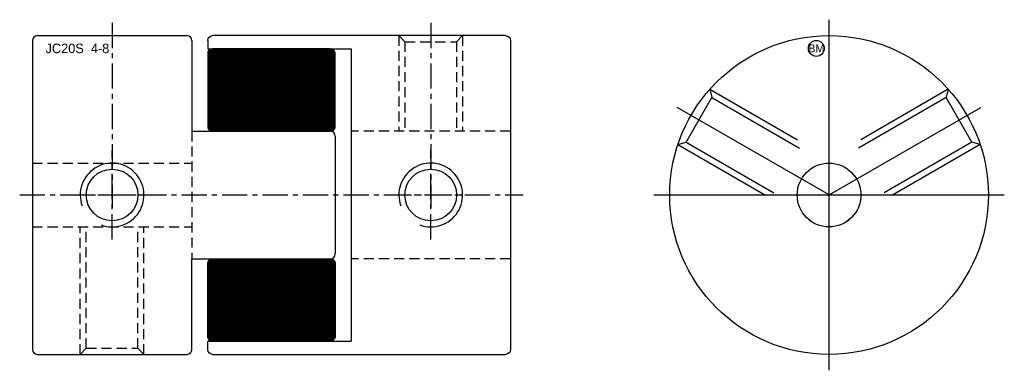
# Model space of a CAD drawing. Extents: x -10.8 to 51, y -11 to 11.
import ezdxf
from ezdxf.enums import TextEntityAlignment as Align

# ---------------------------------------------------------------- set-up
doc = ezdxf.new("R2010")
doc.units = 0
doc.header["$MEASUREMENT"] = 0
doc.linetypes.add('CENTER', pattern=[50.8, 31.75, -6.35, 6.35, -6.35])
doc.linetypes.add('HIDDEN', pattern=[9.525, 6.35, -3.175])
doc.layers.get('0').update_dxf_attribs({"linetype": 'CONTINUOUS'})
for name, color, linetype in [('BOM', 6, 'CONTINUOUS'), ('CENTER', 1, 'CENTER'), ('HIDDEN', 2, 'HIDDEN'), ('THIN', 3, 'CONTINUOUS')]:
    doc.layers.add(name, color=color, linetype=linetype)

# ---------------------------------------------------------------- blocks, each defined once
blk = doc.blocks.new('MCLBM2')
blk.add_circle((0, 0), 0.5)
blk.add_text('BM', height=0.5).set_placement((0, 0), align=Align.MIDDLE)
at = {"flags": 1}
for tag, p in [('NAME', (0, -1)), ('ENAME', (0, -2)), ('SPEC', (0, -3)), ('MATERIAL', (0, -4)), ('QTY', (0, -5)), ('WEIGHT', (0, -6)), ('PRICE', (0, -7)), ('REMARK', (0, -8)), ('USER1', (0, -9)), ('USER2', (0, -10)), ('USER3', (0, -11)), ('USER4', (0, -12)), ('USER5', (0, -13)), ('USER6', (0, -14))]:
    blk.add_attdef(tag, p, '', height=0.5, dxfattribs=at)

msp = doc.modelspace()

# ---------------------------------------------------------------- hatches: boundary and pattern name
at = {"layer": 'THIN'}
h = msp.add_hatch(dxfattribs=at)
h.set_pattern_fill('ANSI37', color=256, scale=0.1, style=0)
h.set_pattern_definition([(45, (1.419458, 1.035035), (-0.008838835, 0.008838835), []), (135, (1.419458, 1.035035), (-0.008838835, -0.008838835), [])])
edge = h.paths.add_edge_path()
edge.add_line((1.3, 4), (8.7, 4))
edge.add_arc((8.7, 4.3), 0.3, 270, 360)
edge.add_line((9, 4.3), (9, 8.865))
edge.add_arc((8.7, 8.865), 0.3, 0, 90)
edge.add_line((8.7, 9.165), (1.3, 9.165))
edge.add_arc((1.3, 8.865), 0.3, 90, 180)
edge.add_line((1, 8.865), (1, 4.3))
edge.add_arc((1.3, 4.3), 0.3, 180, 270)
at = {"layer": 'THIN', "extrusion": (-2.99932e-32, -1.22461e-16, -1)}
h = msp.add_hatch(dxfattribs=at)
h.set_pattern_fill('ANSI37', color=256, scale=0.1, angle=180, style=0)
h.set_pattern_definition([(225, (-1.419458, -1.035035), (0.008838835, -0.008838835), []), (315, (-1.419458, -1.035035), (0.008838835, 0.008838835), [])])
edge = h.paths.add_edge_path()
edge.add_line((-1.3, -4), (-8.7, -4))
edge.add_arc((-8.7, -4.3), 0.3, 450, 540)
edge.add_line((-9, -4.3), (-9, -8.865))
edge.add_arc((-8.7, -8.865), 0.3, 180, 270)
edge.add_line((-8.7, -9.165), (-1.3, -9.165))
edge.add_arc((-1.3, -8.865), 0.3, 270, 360)
edge.add_line((-1, -8.865), (-1, -4.3))
edge.add_arc((-1.3, -4.3), 0.3, 360, 450)

# ---------------------------------------------------------------- linework, layer by layer
at = {"ltscale": 0.1}
for p, q in [((-9.7, 10), (-0.3, 10)), ((-10, 9.7), (-10, -9.7)), ((0, 9.7), (0, 4)), ((0, 4), (8.7, 4)), ((9, 3.7), (9, -3.7)), ((0, -4), (8.7, -4)), ((0, -9.7), (0, -4)), ((-9.7, -10), (-0.3, -10))]:
    msp.add_line(p, q, dxfattribs=at)
at = {"ltscale": 0.1, "extrusion": (1.22461e-16, -2.99932e-32, -1)}
for p, q in [((19.7, 10), (1.3, 10)), ((1, 9.7), (1, 9.165)), ((20, 9.7), (20, -9.7)), ((1, 9.165), (10, 9.165)), ((10, 9.165), (10, -9.165)), ((1, -9.165), (10, -9.165)), ((1, -9.7), (1, -9.165)), ((1.3, -10), (19.7, -10))]:
    msp.add_line(p, q, dxfattribs=at)
at = {"ltscale": 0.1}
msp.add_lwpolyline([(1.3, 4), (8.7, 4, 0.414214), (9, 4.3), (9, 8.865, 0.414214), (8.7, 9.165), (1.3, 9.165, 0.414214), (1, 8.865), (1, 4.3, 0.414214)], format="xyb", close=True, dxfattribs=at)
at = {"ltscale": 0.1, "extrusion": (-2.99932e-32, -1.22461e-16, -1)}
msp.add_lwpolyline([(-1.3, -4), (-8.7, -4, 0.414214), (-9, -4.3), (-9, -8.865, 0.414214), (-8.7, -9.165), (-1.3, -9.165, 0.414214), (-1, -8.865), (-1, -4.3, 0.414214)], format="xyb", close=True, dxfattribs=at)
for radius in [10, 2]:
    msp.add_circle((40, 0), radius)
at = {"ltscale": 0.1}
for centre in [(-5, 0), (15, 0)]:
    msp.add_circle(centre, 1.621, dxfattribs=at)
for centre, start, end in [((-9.7, 9.7), 90, 180), ((-0.3, 9.7), 0, 90), ((8.7, 3.7), 0, 90), ((8.7, -3.7), 270, 0), ((-9.7, -9.7), 180, 270), ((-0.3, -9.7), 270, 0)]:
    msp.add_arc(centre, 0.3, start, end, dxfattribs=at)
at = {"ltscale": 0.1, "extrusion": (1.22461e-16, -2.99932e-32, -1)}
for centre, start, end in [((-1.3, 9.7), 0, 90), ((-19.7, 9.7), 90, 180), ((-19.7, 9.7), 90, 180), ((-1.3, -9.7), 270, 0), ((-19.7, -9.7), 180, 270)]:
    msp.add_arc(centre, 0.3, start, end, dxfattribs=at)
at = {"layer": 'CENTER', "ltscale": 0.05}
for p, q in [((-5, 10.8), (-5, -0.8)), ((15, 10.8), (15, -0.8)), ((-5, -2.8), (-5, 2.8)), ((15, -2.8), (15, 2.8)), ((-10.8, 0), (20.8, 0)), ((-7.8, 0), (-2.2, 0)), ((12.2, 0), (17.8, 0))]:
    msp.add_line(p, q, dxfattribs=at)
at = {"layer": 'CENTER'}
for p, q in [((40, -11), (40, 11)), ((40, 0), (30.474, 5.5)), ((29, 0), (51, 0))]:
    msp.add_line(p, q, dxfattribs=at)
at = {"layer": 'CENTER', "extrusion": (1.22461e-16, -2.99932e-32, -1)}
msp.add_line((40, 0), (49.526, 5.5), dxfattribs=at)
at = {"layer": 'HIDDEN', "ltscale": 0.1}
for p, q in [((13, 10), (13, 4)), ((13, 10), (13.379, 9.621)), ((17, 10), (16.621, 9.621)), ((17, 10), (17, 4)), ((13.379, 9.621), (13.379, 4)), ((13.379, 9.621), (16.621, 9.621)), ((16.621, 9.621), (16.621, 4)), ((0, 4), (0, -4)), ((20, 4), (10, 4)), ((-10, 2), (0, 2))]:
    msp.add_line(p, q, dxfattribs=at)
at = {"layer": 'HIDDEN'}
for p, q in [((32.515, 6.631), (40, 2.309)), ((32.515, 6.631), (32.653, 6.113)), ((31.032, 3.306), (32.653, 6.113)), ((32.653, 6.113), (39.796, 1.99)), ((30.515, 3.167), (31.032, 3.306)), ((30.515, 3.167), (39, -1.732)), ((31.032, 3.306), (38.175, -0.818))]:
    msp.add_line(p, q, dxfattribs=at)
at = {"layer": 'HIDDEN', "extrusion": (1.22461e-16, -2.99932e-32, -1)}
for p, q in [((47.485, 6.631), (40, 2.309)), ((47.485, 6.631), (47.347, 6.113)), ((47.347, 6.113), (40.204, 1.99)), ((48.968, 3.306), (47.347, 6.113)), ((49.485, 3.167), (41, -1.732)), ((48.968, 3.306), (41.825, -0.818)), ((49.485, 3.167), (48.968, 3.306))]:
    msp.add_line(p, q, dxfattribs=at)
at = {"layer": 'HIDDEN', "ltscale": 0.1, "extrusion": (-2.99932e-32, -1.22461e-16, -1)}
for p, q in [((-10, -2), (0, -2)), ((-7, -10), (-7, -2)), ((-6.621, -9.621), (-6.621, -2)), ((-3.379, -9.621), (-3.379, -2)), ((-3, -10), (-3, -2)), ((20, -4), (10, -4)), ((-7, -10), (-6.621, -9.621)), ((-6.621, -9.621), (-3.379, -9.621)), ((-3, -10), (-3.379, -9.621))]:
    msp.add_line(p, q, dxfattribs=at)
at = {"layer": 'THIN', "ltscale": 0.1}
for centre in [(-5, 0), (15, 0)]:
    msp.add_arc(centre, 2, 250, 200, dxfattribs=at)

# ---------------------------------------------------------------- block references
at = {"layer": 'BOM'}
msp.add_blockref('MCLBM2', (39.2, 9.2), dxfattribs=at)

# ---------------------------------------------------------------- texts
msp.add_text('JC20S  4-8', height=0.598).set_placement((-9.176, 8.9))

doc.saveas('drawing.dxf')
